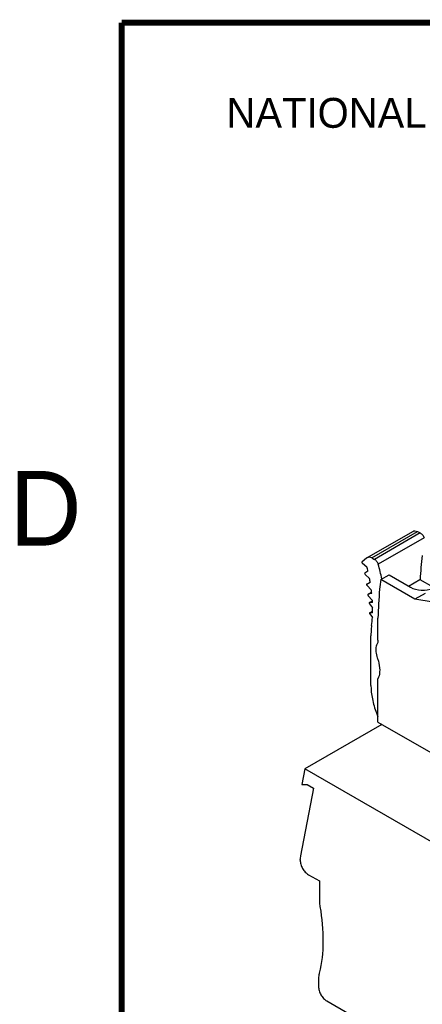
# Model space of a CAD drawing. Header units: inches. Extents: x 0 to 22, y 0 to 17.
# Tile 4 of 51: x 0.2 to 1.5, y 13.2 to 16.5. Entities that reach past the tile are written whole.
import ezdxf

# ---------------------------------------------------------------- set-up
doc = ezdxf.new("R2010")
doc.units = ezdxf.units.IN
doc.header["$LTSCALE"] = 1.21
doc.header["$MEASUREMENT"] = 0
doc.layers.get('0').update_dxf_attribs({"linetype": 'CONTINUOUS'})
doc.styles.add('TEXTSTYLE_2', font='txt')

msp = doc.modelspace()

# ---------------------------------------------------------------- linework, layer by layer
at = {"color": 7, "linetype": 'CONTINUOUS'}
for p, q in [((1.3207, 14.7093), (1.4738, 14.7977)), ((1.3366, 14.7085), (1.4898, 14.7969)), ((1.4898, 14.7969), (1.499, 14.7923)), ((1.499, 14.7923), (1.3459, 14.7039)), ((1.5116, 14.7757), (1.3585, 14.6873)), ((1.3191, 14.7082), (1.3041, 14.6959)), ((1.3207, 14.7093), (1.3191, 14.7082)), ((1.3366, 14.7085), (1.3459, 14.7039)), ((1.3054, 14.6909), (1.3205, 14.6793)), ((1.324, 14.6646), (1.3132, 14.6582)), ((1.3146, 14.6532), (1.3292, 14.6404)), ((1.3665, 14.6361), (1.3944, 14.6522)), ((1.4805, 14.5702), (1.3665, 14.6361)), ((1.3944, 14.6522), (1.4661, 14.6108)), ((1.4597, 14.6145), (1.4979, 14.6366)), ((1.4979, 14.6366), (1.5409, 14.6117)), ((1.3201, 14.6213), (1.3309, 14.6275)), ((1.3317, 14.626), (1.3201, 14.6213)), ((1.3208, 14.6165), (1.3352, 14.6023)), ((1.3242, 14.5869), (1.3362, 14.5938)), ((1.3366, 14.5901), (1.3242, 14.5869)), ((1.3246, 14.5822), (1.3385, 14.567)), ((1.3288, 14.5591), (1.339, 14.5649)), ((1.5151, 14.5902), (1.4805, 14.5702)), ((1.5417, 14.5606), (1.4805, 14.5702)), ((1.3293, 14.5592), (1.3288, 14.5591)), ((1.3389, 14.5598), (1.3293, 14.5592)), ((1.3293, 14.5548), (1.3395, 14.5418)), ((1.3294, 14.523), (1.3301, 14.5214)), ((1.3299, 14.5254), (1.3394, 14.5309)), ((1.3305, 14.5255), (1.3299, 14.5254)), ((1.3301, 14.5214), (1.3386, 14.5093)), ((1.3393, 14.525), (1.3305, 14.5255)), ((1.3575, 14.4335), (1.3575, 14.5067)), ((1.3338, 14.2814), (1.3338, 14.4476)), ((1.3575, 14.1591), (1.3575, 14.3044)), ((1.3525, 14.1903), (1.3575, 14.1773)), ((1.3704, 14.1516), (1.1129, 14.003)), ((1.3575, 14.1591), (2.9165, 13.259)), ((1.3666, 14.1538), (1.368, 14.1503)), ((1.1129, 14.003), (1.1029, 13.9509)), ((4.4892, 12.0535), (1.1129, 14.003)), ((1.1029, 13.9509), (1.1208, 13.9502)), ((1.1208, 13.9502), (1.1419, 13.938)), ((1.1419, 13.938), (1.0984, 13.712)), ((1.0973, 13.6969), (1.0973, 13.7)), ((1.1252, 13.6487), (1.1614, 13.6278)), ((1.1614, 13.6278), (1.1614, 13.564)), ((1.1586, 13.2972), (1.1586, 13.2742)), ((1.1864, 13.226), (1.8058, 12.8684))]:
    msp.add_line(p, q, dxfattribs=at)
at = {"color": 7, "linetype": 'CONTINUOUS', "const_width": 0.02}
for points in [[(0.5, 16.5), (0.5, 0.5)], [(21.5, 16.5), (0.5, 16.5)]]:
    msp.add_lwpolyline(points, dxfattribs=at)
at = {"color": 7, "linetype": 'CONTINUOUS'}
for centre, radius, start, end in [((0.6533, 14.51), 0.6883, 12.9806, 14.2348), ((0.6173, 14.4827), 0.7689, 11.6771, 15.4355), ((0.7108, 14.5221), 0.6296, 9.5001, 10.8279), ((0.7705, 14.5309), 0.5692, 5.9651, 7.2034), ((0.821, 14.5353), 0.5185, 3.3489, 3.4987), ((0.8272, 14.5357), 0.5123, 2.7001, 3.3499), ((0.8779, 14.5369), 0.4616, 358.5222, 0.615), ((0.939, 14.5341), 0.4004, 352.5662, 356.455)]:
    msp.add_arc(centre, radius, start, end, dxfattribs=at)
for centre, major_axis, ratio, start_param, end_param in [((2.5632, 13.9426), (-0.7452, 1.3137), 0.582348, 0.658223, 0.726332), ((1.5078, 14.6349), (0.0591, 0), 0.577431, -2.356156, -0.968842)]:
    msp.add_ellipse(centre, major_axis=major_axis, ratio=ratio, start_param=start_param, end_param=end_param, dxfattribs=at)
for points, knots in [([(1.4738, 14.7977), (1.476, 14.799), (1.4817, 14.8), (1.4871, 14.7982), (1.4898, 14.7969)], [0, 0, 0, 0, 0.455276, 1, 1, 1, 1]), ([(1.499, 14.7923), (1.502, 14.7908), (1.5073, 14.7857), (1.5106, 14.7793), (1.5116, 14.7757)], [0, 0, 0, 0, 0.477094, 1, 1, 1, 1]), ([(1.3366, 14.7085), (1.334, 14.7098), (1.3286, 14.7116), (1.3228, 14.7105), (1.3207, 14.7093)], [0, 0, 0, 0, 0.544724, 1, 1, 1, 1]), ([(1.3585, 14.6873), (1.3575, 14.6909), (1.3542, 14.6973), (1.3489, 14.7024), (1.3459, 14.7039)], [0, 0, 0, 0, 0.522904, 1, 1, 1, 1]), ([(1.3041, 14.6959), (1.3038, 14.6956), (1.3034, 14.6945), (1.3039, 14.6927), (1.3048, 14.6914), (1.3054, 14.6909)], [0, 0, 0, 0, 0.187301, 0.574608, 1, 1, 1, 1]), ([(1.3132, 14.6582), (1.3129, 14.658), (1.3122, 14.656), (1.3134, 14.6541), (1.3146, 14.6532)], [0, 0, 0, 0, 0.191676, 1, 1, 1, 1]), ([(1.3665, 14.6361), (1.3652, 14.6256), (1.3605, 14.5826), (1.3581, 14.5393), (1.3575, 14.5067)], [0, 0, 0, 0, 0.244539, 1, 1, 1, 1]), ([(1.3201, 14.6213), (1.3195, 14.621), (1.3192, 14.6193), (1.3198, 14.6178), (1.3204, 14.6169), (1.3208, 14.6165)], [0, 0, 0, 0, 0.40104, 0.695536, 1, 1, 1, 1]), ([(1.3242, 14.5869), (1.3239, 14.5868), (1.3233, 14.5862), (1.3233, 14.585), (1.3237, 14.5835), (1.3242, 14.5826), (1.3246, 14.5822)], [0, 0, 0, 0, 0.178268, 0.407394, 0.694472, 1, 1, 1, 1]), ([(1.3288, 14.5591), (1.3286, 14.5589), (1.3281, 14.5581), (1.3282, 14.5565), (1.3288, 14.5554), (1.3293, 14.5548)], [0, 0, 0, 0, 0.183747, 0.55119, 1, 1, 1, 1]), ([(1.3299, 14.5254), (1.3297, 14.5253), (1.3291, 14.5247), (1.3292, 14.5237), (1.3294, 14.523)], [0, 0, 0, 0, 0.204859, 1, 1, 1, 1]), ([(1.336, 14.4823), (1.3357, 14.4795), (1.3344, 14.468), (1.3338, 14.4564), (1.3338, 14.4476)], [0, 0, 0, 0, 0.243055, 1, 1, 1, 1]), ([(1.3575, 14.4335), (1.3575, 14.4323), (1.3573, 14.428), (1.3562, 14.4237), (1.3547, 14.421)], [0, 0, 0, 0, 0.275488, 1, 1, 1, 1]), ([(1.3547, 14.421), (1.3539, 14.4196), (1.3511, 14.4133), (1.3502, 14.4063), (1.3502, 14.401)], [0, 0, 0, 0, 0.227268, 1, 1, 1, 1]), ([(1.3502, 14.401), (1.3502, 14.3989), (1.3507, 14.3898), (1.3529, 14.3809), (1.3552, 14.3743)], [0, 0, 0, 0, 0.233394, 1, 1, 1, 1]), ([(1.3552, 14.3743), (1.3565, 14.3708), (1.3608, 14.3573), (1.3631, 14.3431), (1.3631, 14.3327)], [0, 0, 0, 0, 0.265653, 1, 1, 1, 1]), ([(1.3631, 14.3327), (1.3631, 14.33), (1.3627, 14.3204), (1.3605, 14.3107), (1.3575, 14.3044)], [0, 0, 0, 0, 0.272276, 1, 1, 1, 1]), ([(1.3338, 14.2814), (1.3338, 14.2665), (1.3375, 14.2354), (1.3466, 14.2054), (1.3525, 14.1903)], [0, 0, 0, 0, 0.477382, 1, 1, 1, 1]), ([(1.0984, 13.712), (1.0982, 13.711), (1.0976, 13.7071), (1.0973, 13.703), (1.0973, 13.7)], [0, 0, 0, 0, 0.240063, 1, 1, 1, 1]), ([(1.0974, 13.6969), (1.0974, 13.6924), (1.099, 13.6827), (1.105, 13.6692), (1.1137, 13.6573), (1.1212, 13.651), (1.1252, 13.6487)], [0, 0, 0, 0, 0.236145, 0.499464, 0.762449, 1, 1, 1, 1]), ([(1.1614, 13.564), (1.1614, 13.5622), (1.1615, 13.5547), (1.1624, 13.5473), (1.1634, 13.5417)], [0, 0, 0, 0, 0.24085, 1, 1, 1, 1]), ([(1.1634, 13.5417), (1.1702, 13.5028), (1.1774, 13.4282), (1.1695, 13.3532), (1.1611, 13.3192)], [0, 0, 0, 0, 0.529356, 1, 1, 1, 1]), ([(1.1611, 13.3192), (1.1606, 13.3175), (1.1591, 13.3102), (1.1586, 13.3028), (1.1586, 13.2972)], [0, 0, 0, 0, 0.237554, 1, 1, 1, 1]), ([(1.1586, 13.2742), (1.1586, 13.2697), (1.1603, 13.26), (1.1662, 13.2465), (1.175, 13.2346), (1.1825, 13.2283), (1.1864, 13.226)], [0, 0, 0, 0, 0.237248, 0.499994, 0.762743, 1, 1, 1, 1])]:
    msp.add_open_spline(points, degree=3, knots=knots, dxfattribs=at)

# ---------------------------------------------------------------- texts
at = {"color": 2, "linetype": 'CONTINUOUS', "attachment_point": 1, "line_spacing_factor": 0.9, "style": 'TEXTSTYLE_2'}
for s, insert, char_height, width in [('NATIONAL INSTRUMENTS CORPORATION AND ITS LICENSORS.  ALL RIGHTS RESERVED.', (0.851, 16.2482), 0.1, 7.3), ('D', (0.125, 15), 0.25, 0.25)]:
    msp.add_mtext(s, dxfattribs=dict(at, insert=insert, char_height=char_height, width=width))

doc.saveas('drawing.dxf')
